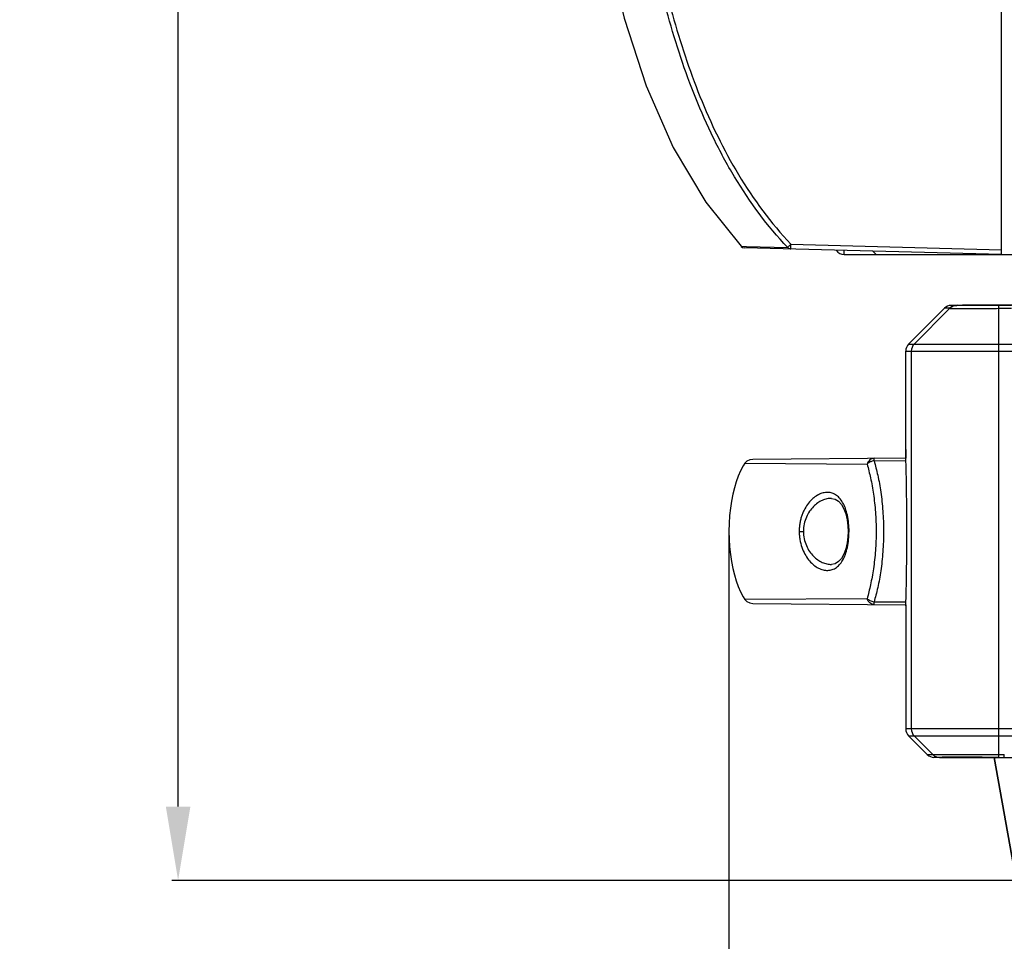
# Model space of a CAD drawing. Header units: millimetres. Extents: x 19266 to 21235, y -89 to 1237.
# Tile 9 of 74: x 19266 to 19467, y 352 to 539. Entities that reach past the tile are written whole.
import ezdxf

# ---------------------------------------------------------------- set-up
doc = ezdxf.new("R2010")
doc.units = ezdxf.units.MM
doc.header["$LTSCALE"] = 16.335
doc.header["$PDMODE"] = 3
doc.header["$PDSIZE"] = 0.3125
doc.layers.get('0').update_dxf_attribs({"linetype": 'CONTINUOUS'})
doc.layers.get('Defpoints').update_dxf_attribs({"linetype": 'CONTINUOUS'})
doc.layers.add('02___PRT_ALL_AXES', color=7, linetype='CONTINUOUS')
doc.layers.add('尺寸线', color=3, linetype='CONTINUOUS', lineweight=13)
doc.styles.get("Standard").update_dxf_attribs({"font": 'SimSun Regular.ttf', "width": 0.8})
doc.dimstyles.new('ISO-25', dxfattribs={"dimtxt": 15, "dimasz": 15, "dimexe": 1.25, "dimexo": 0.625, "dimtad": 1, "dimtoh": 1, "dimdsep": 46, "dimtxsty": 'Standard', "dimcen": 2.5, "dimadec": 0, "dimazin": 0, "dimtfac": 1, "dimtmove": 0, "dimatfit": 3, "dimldrblk": 'CLOSEDBLANK', "dimfxl": 1, "dimarcsym": 0})

# ---------------------------------------------------------------- blocks, each defined once
blk = doc.blocks.new('*D4')
at = {"layer": 'Defpoints', "color": 0, "transparency": 16777216}
for p in [(19298.45, 1029.66), (19467.28, 1029.66), (19469.34, 364.38)]:
    blk.add_point(p, dxfattribs=at)
at = {"layer": '尺寸线', "color": 0, "lineweight": -2, "transparency": 16777216}
for p, q in [((19466.66, 1029.66), (19297.2, 1029.66)), ((19298.45, 379.38), (19298.45, 1014.66)), ((19468.72, 364.38), (19297.2, 364.38))]:
    blk.add_line(p, q, dxfattribs=at)
at = {"layer": '尺寸线', "color": 0, "transparency": 16777216}
for points in [[(19295.95, 1014.66), (19300.95, 1014.66), (19298.45, 1029.66)], [(19295.95, 379.38), (19300.95, 379.38), (19298.45, 364.38)]]:
    blk.add_solid(points, dxfattribs=at)
at = {"layer": '尺寸线', "color": 0, "transparency": 16777216, "insert": (19288.57, 702.38), "char_height": 15, "attachment_point": 5, "rotation": 90}
blk.add_mtext('665.29mm [26.19in]', dxfattribs=at)
blk = doc.blocks.new('_ClosedBlank')
at = {"color": 0, "linetype": 'ByBlock', "lineweight": -2}
for p, q in [((-1, 0.167), (0, 0)), ((-1, 0.167), (-1, -0.167)), ((0, 0), (-1, -0.167))]:
    blk.add_line(p, q, dxfattribs=at)
blk = doc.blocks.new('*D12')
at = {"layer": 'Defpoints', "color": 0, "transparency": 16777216}
for p in [(19410.55, 435.39), (19762.51, 436.14), (19410.55, 330.25)]:
    blk.add_point(p, dxfattribs=at)
at = {"layer": '尺寸线', "color": 0, "lineweight": -2, "transparency": 16777216}
for p, q in [((19762.51, 435.52), (19762.51, 329)), ((19410.55, 434.76), (19410.55, 329)), ((19747.51, 330.25), (19425.55, 330.25))]:
    blk.add_line(p, q, dxfattribs=at)
at = {"layer": '尺寸线', "color": 0, "transparency": 16777216}
for points in [[(19425.55, 332.75), (19425.55, 327.75), (19410.55, 330.25)], [(19747.51, 332.75), (19747.51, 327.75), (19762.51, 330.25)]]:
    blk.add_solid(points, dxfattribs=at)
at = {"layer": '尺寸线', "color": 0, "transparency": 16777216, "insert": (19586.53, 340.12), "char_height": 15, "attachment_point": 5}
blk.add_mtext('351.96mm [13.86in]', dxfattribs=at)

msp = doc.modelspace()

# ---------------------------------------------------------------- linework, layer by layer
at = {"color": 7, "linetype": 'Continuous'}
for p, q in [((19466.036, 491.663), (19466.036, 571.187)), ((19413.008, 493.349), (19414.119, 493.323)), ((19466.036, 491.663), (19413.713, 493.033)), ((19414.119, 493.323), (19422.506, 493.123)), ((19423.181, 493.784), (19466.036, 492.662)), ((19434.036, 491.663), (19434.036, 492.501)), ((19434.036, 491.663), (19739.036, 491.663)), ((19439.851, 492.348), (19440.536, 491.663)), ((19457.036, 481.363), (19455.78, 481.33)), ((19455.783, 481.33), (19456.838, 481.33)), ((19458.091, 481.363), (19456.838, 481.33)), ((19458.053, 481.303), (19457.796, 481.305)), ((19704.969, 481.363), (19458.091, 481.363)), ((19447.122, 473.448), (19454.418, 480.745)), ((19447.122, 473.448), (19454.421, 480.745)), ((19448.252, 473.448), (19455.538, 480.736)), ((19455.476, 480.745), (19454.421, 480.745)), ((19465.461, 389.981), (19465.461, 480.742)), ((19447.122, 473.448), (19725.95, 473.448)), ((19446.536, 472.034), (19726.536, 472.034)), ((19446.536, 450.478), (19446.536, 472.034)), ((19447.667, 472.034), (19447.667, 395.191)), ((19413.806, 449.207), (19438.67, 449.069)), ((19446.556, 450.284), (19415.392, 450.012)), ((19440.083, 449.731), (19446.573, 449.789)), ((19446.536, 450.479), (19446.538, 450.298)), ((19431.423, 442.074), (19431.422, 442.074)), ((19424.852, 435.363), (19425.71, 435.363)), ((19434.991, 435.363), (19434.789, 435.363)), ((19431.421, 428.651), (19431.423, 428.651)), ((19438.67, 421.656), (19413.805, 421.52)), ((19446.573, 420.936), (19440.083, 420.994)), ((19415.392, 420.713), (19446.556, 420.441)), ((19446.539, 420.276), (19446.536, 420.087)), ((19446.536, 420.088), (19446.536, 395.191)), ((19446.542, 420.441), (19446.539, 420.276)), ((19446.545, 420.439), (19446.543, 420.4)), ((19726.536, 395.191), (19446.536, 395.191)), ((19450.92, 389.981), (19447.122, 393.777)), ((19450.918, 389.981), (19447.122, 393.777)), ((19447.122, 393.777), (19725.95, 393.777)), ((19452.046, 389.982), (19448.252, 393.777)), ((19450.92, 389.981), (19452.016, 389.981)), ((19453.536, 389.363), (19452.28, 389.395)), ((19453.377, 389.395), (19452.282, 389.395)), ((19453.377, 389.395), (19454.631, 389.363)), ((19454.685, 389.406), (19454.617, 389.406)), ((19454.631, 389.363), (19706.429, 389.363)), ((19465.456, 389.397), (19464.531, 389.399)), ((19464.536, 389.363), (19468.962, 364.774)), ((19466.594, 389.395), (19466.594, 389.981))]:
    msp.add_line(p, q, dxfattribs=at)
for points in [[(19380.85, 591.704), (19381.126, 588.198), (19383.014, 570.822), (19385.698, 554.698), (19389.237, 539.752), (19393.71, 525.982), (19399.209, 513.455), (19405.828, 502.296), (19413.008, 493.349)], [(19413.008, 493.349), (19413.042, 493.315), (19413.333, 493.121), (19413.712, 493.033)], [(19413.805, 449.207), (19413.469, 448.712), (19412.912, 447.693), (19412.439, 446.595), (19412.03, 445.435), (19411.671, 444.209), (19411.357, 442.912), (19411.087, 441.543), (19410.864, 440.101), (19410.693, 438.574), (19410.585, 436.999), (19410.546, 435.387), (19410.582, 433.777), (19410.69, 432.192), (19410.859, 430.662), (19411.082, 429.208), (19411.351, 427.837), (19411.664, 426.543), (19412.022, 425.314), (19412.43, 424.154), (19412.899, 423.058), (19413.458, 422.031), (19413.804, 421.52)], [(19415.392, 450.012), (19414.778, 449.91), (19414.226, 449.625), (19413.805, 449.207)], [(19431.424, 442.074), (19432.166, 441.93), (19432.845, 441.521), (19433.439, 440.862), (19433.936, 439.979), (19434.322, 438.923), (19434.592, 437.74), (19434.748, 436.464), (19434.789, 435.363)], [(19434.789, 435.363), (19434.749, 434.28), (19434.595, 433.001), (19434.325, 431.816), (19433.94, 430.756), (19433.443, 429.869), (19432.848, 429.207), (19432.168, 428.796), (19431.424, 428.651)], [(19413.804, 421.52), (19414.226, 421.101), (19414.778, 420.815), (19415.392, 420.713)]]:
    msp.add_lwpolyline(points, dxfattribs=at)
for centre, radius, start, end in [((19434.036, 493.663), 2, 214.19275, 270), ((19455.833, 479.33), 2, 91.5, 135), ((19456.89, 479.332), 1.999, 91.49972, 135.01516), ((19456.952, 479.323), 2, 91.46053, 135.0024), ((19468.114, 47.116), 434.214, 90.00786, 90.35169), ((19448.536, 472.034), 2, 135, 180), ((19449.667, 472.034), 2, 135.00904, 180.00484), ((19454.146, 420.048), 7.61, 178.85211, 179.70415), ((19446.814, 420.064), 0.277, 175.79284, 179.99518), ((19446.821, 420.064), 0.284, 171.07205, 175.78514), ((19448.536, 395.191), 2, 180, 225), ((19449.667, 395.191), 2, 179.99516, 224.99096), ((19452.333, 391.395), 2, 225, 268.5), ((19453.429, 391.393), 1.999, 224.98484, 268.5003), ((19453.46, 391.395), 1.999, 224.9916, 268.50361), ((19457.71, -2250.313), 2639.721, 89.851936, 90.065653), ((19466.647, 896.846), 507.451, 269.86556, 269.99409), ((19466.124, 882.944), 492.963, 269.92292, 270.0547)]:
    msp.add_arc(centre, radius, start, end, dxfattribs=at)
for centre, major_axis, ratio, start_param, end_param in [((19455.836, 479.33), (2.001, 0), 0.9996573, 1.5969852, 2.3561945), ((19448.537, 472.034), (-2.001, 0), 0.9996573, -0.7853982, 0), ((19446.589, 452.028), (0, 2), 0.0261859, -4.712389, -3.8581385), ((19446.589, 418.697), (0, 2), 0.0261859, 0.7165188, 1.5707963), ((19448.537, 395.191), (-2.001, 0), 0.9996573, 0, 0.7853982), ((19452.335, 391.395), (2.001, 0), 0.9996573, -2.3561945, -1.5969852)]:
    msp.add_ellipse(centre, major_axis=major_axis, ratio=ratio, start_param=start_param, end_param=end_param, dxfattribs=at)
for points, knots in [([(19422.506, 493.123), (19418.379, 497.462), (19412.999, 504.77), (19407.324, 515.281), (19402.534, 526.13), (19397.877, 540.193), (19395.282, 551.74), (19394.183, 557.562)], [0, 0, 0, 0, 0.2520378, 0.3779547, 0.5025405, 0.7506515, 1, 1, 1, 1]), ([(19395.08, 557.734), (19396.175, 551.938), (19398.758, 540.451), (19404.321, 523.655), (19412.015, 507.673), (19419.098, 498.069), (19423.181, 493.784)], [0, 0, 0, 0, 0.2502019, 0.498768, 0.7489381, 1, 1, 1, 1]), ([(19422.643, 493.263), (19422.628, 493.248), (19422.582, 493.202), (19422.535, 493.155), (19422.506, 493.123)], [0, 0, 0, 0, 0.3307621, 1, 1, 1, 1]), ([(19423.181, 492.785), (19423.118, 492.786), (19422.864, 492.825), (19422.628, 492.974), (19422.506, 493.123)], [0, 0, 0, 0, 0.2466498, 1, 1, 1, 1]), ([(19423.181, 493.784), (19423.132, 493.738), (19422.952, 493.565), (19422.772, 493.391), (19422.643, 493.263)], [0, 0, 0, 0, 0.2718901, 1, 1, 1, 1]), ([(19423.181, 492.785), (19423.179, 492.785), (19423.178, 492.794), (19423.176, 492.806), (19423.174, 492.832), (19423.172, 492.88), (19423.17, 492.964), (19423.17, 493.087), (19423.171, 493.236), (19423.173, 493.407), (19423.176, 493.592), (19423.179, 493.72), (19423.181, 493.784)], [0, 0, 0, 0, 0.0054726, 0.0200968, 0.0440098, 0.0770801, 0.1695471, 0.2937158, 0.4450109, 0.6177575, 0.8055296, 1, 1, 1, 1]), ([(19456.838, 481.33), (19456.843, 481.33), (19456.865, 481.329), (19456.886, 481.326), (19456.901, 481.322)], [0, 0, 0, 0, 0.2674877, 1, 1, 1, 1]), ([(19457.796, 481.305), (19457.672, 481.305), (19457.498, 481.307), (19457.282, 481.309), (19457.156, 481.311), (19457.056, 481.314), (19456.98, 481.315), (19456.932, 481.319), (19456.908, 481.319), (19456.901, 481.322)], [0, 0, 0, 0, 0.4160986, 0.5838572, 0.724198, 0.8366568, 0.9205698, 0.9752302, 1, 1, 1, 1]), ([(19465.449, 481.322), (19464.027, 481.313), (19461.562, 481.302), (19459.097, 481.299), (19458.053, 481.303)], [0, 0, 0, 0, 0.5766909, 1, 1, 1, 1]), ([(19465.461, 480.736), (19465.46, 480.816), (19465.458, 480.957), (19465.455, 481.121), (19465.453, 481.221), (19465.452, 481.27), (19465.45, 481.302), (19465.45, 481.317), (19465.449, 481.322)], [0, 0, 0, 0, 0.4092519, 0.7238927, 0.8383045, 0.922573, 0.9765217, 1, 1, 1, 1]), ([(19455.476, 480.745), (19455.483, 480.745), (19455.493, 480.75), (19455.508, 480.747), (19455.514, 480.73), (19455.53, 480.739), (19455.538, 480.736)], [0, 0, 0, 0, 0.32328, 0.4814633, 0.6229324, 1, 1, 1, 1]), ([(19455.538, 480.736), (19455.545, 480.735), (19455.567, 480.734), (19455.612, 480.731), (19455.68, 480.729), (19455.817, 480.726), (19456.044, 480.724), (19456.382, 480.721), (19456.805, 480.719), (19457.309, 480.717), (19457.89, 480.716), (19458.801, 480.716), (19460.083, 480.717), (19461.761, 480.721), (19463.576, 480.727), (19464.825, 480.733), (19465.461, 480.736)], [0, 0, 0, 0, 0.0022054, 0.0067493, 0.0136208, 0.0228053, 0.0480375, 0.0821947, 0.1249649, 0.1759488, 0.2346538, 0.3005422, 0.4512915, 0.6224918, 0.8077462, 1, 1, 1, 1]), ([(19465.461, 480.742), (19465.893, 480.745), (19466.757, 480.739), (19467.622, 480.743), (19468.054, 480.743)], [0, 0, 0, 0, 0.5000008, 1, 1, 1, 1]), ([(19440.083, 450.228), (19439.934, 450.226), (19439.629, 450.167), (19439.219, 449.922), (19438.885, 449.545), (19438.73, 449.235), (19438.67, 449.069)], [0, 0, 0, 0, 0.2299313, 0.4700773, 0.7266195, 1, 1, 1, 1]), ([(19440.083, 449.731), (19439.95, 449.711), (19439.72, 449.662), (19439.403, 449.55), (19439.051, 449.375), (19438.807, 449.204), (19438.67, 449.069)], [0, 0, 0, 0, 0.254115, 0.4453609, 0.6347138, 1, 1, 1, 1]), ([(19438.67, 449.069), (19438.924, 448.128), (19439.427, 446.104), (19439.906, 443.458), (19440.202, 441.136), (19440.373, 439.263), (19440.483, 437.329), (19440.543, 434.713), (19440.428, 432.117), (19440.203, 429.587), (19439.974, 427.799), (19439.695, 426.11), (19439.288, 424.066), (19438.924, 422.597), (19438.67, 421.656)], [0, 0, 0, 0, 0.1054162, 0.2253882, 0.2905608, 0.358594, 0.4287493, 0.5000541, 0.641459, 0.7095095, 0.7746626, 0.836431, 0.8945971, 1, 1, 1, 1]), ([(19440.083, 449.731), (19440.082, 449.769), (19440.082, 449.839), (19440.082, 449.938), (19440.081, 450.024), (19440.081, 450.094), (19440.081, 450.144), (19440.082, 450.176), (19440.082, 450.194), (19440.082, 450.208), (19440.082, 450.219), (19440.083, 450.223), (19440.082, 450.228), (19440.083, 450.228)], [0, 0, 0, 0, 0.2262155, 0.4265061, 0.5988626, 0.7416805, 0.8539641, 0.8983611, 0.9347988, 0.9632261, 0.9835957, 0.9958622, 1, 1, 1, 1]), ([(19440.083, 449.731), (19440.357, 448.757), (19440.905, 446.653), (19441.518, 443.235), (19441.842, 440.108), (19441.986, 437.436), (19442.029, 435.361), (19441.989, 433.285), (19441.874, 431.246), (19441.703, 429.273), (19441.401, 426.835), (19440.989, 424.551), (19440.481, 422.439), (19440.215, 421.463), (19440.083, 420.994)], [0, 0, 0, 0, 0.1043491, 0.2240826, 0.3577647, 0.4283119, 0.5000551, 0.5717776, 0.6423269, 0.7106589, 0.7759956, 0.8956739, 0.949763, 1, 1, 1, 1]), ([(19446.536, 450.478), (19446.536, 450.463), (19446.537, 450.399), (19446.538, 450.335), (19446.538, 450.286)], [0, 0, 0, 0, 0.2434702, 1, 1, 1, 1]), ([(19446.554, 420.205), (19446.622, 422.457), (19446.722, 427.509), (19446.771, 435.363), (19446.722, 443.216), (19446.622, 448.268), (19446.554, 450.52)], [0, 0, 0, 0, 0.2229174, 0.500002, 0.7770925, 1, 1, 1, 1]), ([(19434.991, 435.363), (19434.994, 435.924), (19434.935, 437.022), (19434.693, 438.599), (19434.293, 440.018), (19433.745, 441.223), (19433.065, 442.179), (19432.381, 442.756), (19431.798, 443.057), (19431.208, 443.257), (19430.417, 443.334), (19429.451, 443.155), (19428.494, 442.72), (19427.569, 442.04), (19426.708, 441.119), (19426.09, 440.175), (19425.664, 439.312), (19425.381, 438.597), (19425.152, 437.835), (19425.013, 437.171), (19424.93, 436.624), (19424.864, 436.067), (19424.843, 435.644), (19424.852, 435.363)], [0, 0, 0, 0, 0.0813201, 0.1591765, 0.2307646, 0.2944593, 0.3502031, 0.399443, 0.4224886, 0.4449454, 0.4894986, 0.5358442, 0.5858422, 0.6406866, 0.7011622, 0.767733, 0.8033913, 0.8405625, 0.8790414, 0.9186423, 0.9388054, 0.9591568, 1, 1, 1, 1]), ([(19431.422, 442.074), (19431.109, 442.08), (19430.462, 442.011), (19429.511, 441.691), (19428.581, 441.159), (19427.701, 440.41), (19426.906, 439.441), (19426.254, 438.25), (19425.818, 436.865), (19425.71, 435.87), (19425.71, 435.363)], [0, 0, 0, 0, 0.0968084, 0.1988543, 0.3080698, 0.4260162, 0.5541014, 0.6932862, 0.8431021, 1, 1, 1, 1]), ([(19424.852, 435.363), (19424.85, 435.081), (19424.875, 434.519), (19425.016, 433.428), (19425.342, 432.144), (19425.949, 430.766), (19426.706, 429.608), (19427.567, 428.687), (19428.492, 428.007), (19429.449, 427.572), (19430.416, 427.389), (19431.366, 427.483), (19432.262, 427.868), (19433.064, 428.546), (19433.746, 429.501), (19434.292, 430.707), (19434.693, 432.126), (19434.936, 433.703), (19434.992, 434.802), (19434.991, 435.363)], [0, 0, 0, 0, 0.0408742, 0.0813368, 0.1593804, 0.2320894, 0.2986742, 0.3591505, 0.4139901, 0.4640329, 0.5104276, 0.555005, 0.6004031, 0.6496706, 0.7054306, 0.7691544, 0.8407602, 0.918643, 1, 1, 1, 1]), ([(19425.71, 435.363), (19425.71, 434.855), (19425.818, 433.86), (19426.254, 432.475), (19426.906, 431.284), (19427.7, 430.315), (19428.581, 429.567), (19429.511, 429.034), (19430.462, 428.715), (19431.109, 428.646), (19431.422, 428.651)], [0, 0, 0, 0, 0.1569071, 0.3067119, 0.4458844, 0.573966, 0.6919083, 0.8011244, 0.9031809, 1, 1, 1, 1]), ([(19440.083, 420.497), (19439.934, 420.499), (19439.629, 420.558), (19439.219, 420.803), (19438.885, 421.18), (19438.73, 421.49), (19438.67, 421.656)], [0, 0, 0, 0, 0.2299805, 0.4701528, 0.7265997, 1, 1, 1, 1]), ([(19440.083, 420.994), (19439.818, 421.031), (19439.305, 421.182), (19438.858, 421.478), (19438.67, 421.656)], [0, 0, 0, 0, 0.5086232, 1, 1, 1, 1]), ([(19440.083, 420.497), (19440.082, 420.497), (19440.083, 420.502), (19440.082, 420.506), (19440.082, 420.517), (19440.082, 420.531), (19440.082, 420.549), (19440.081, 420.581), (19440.081, 420.631), (19440.082, 420.701), (19440.082, 420.787), (19440.082, 420.886), (19440.082, 420.957), (19440.083, 420.994)], [0, 0, 0, 0, 0.0041371, 0.0164016, 0.0367685, 0.0651929, 0.1016281, 0.146023, 0.2583005, 0.401118, 0.5734847, 0.7737816, 1, 1, 1, 1]), ([(19446.543, 420.4), (19446.543, 420.383), (19446.541, 420.316), (19446.539, 420.25), (19446.538, 420.201)], [0, 0, 0, 0, 0.2571852, 1, 1, 1, 1]), ([(19446.568, 420.197), (19446.564, 420.189), (19446.552, 420.161), (19446.543, 420.131), (19446.54, 420.108)], [0, 0, 0, 0, 0.2572673, 1, 1, 1, 1]), ([(19452.046, 389.982), (19452.043, 389.982), (19452.038, 389.984), (19452.031, 389.983), (19452.029, 389.974), (19452.02, 389.981), (19452.016, 389.981)], [0, 0, 0, 0, 0.2961997, 0.4419302, 0.5728833, 1, 1, 1, 1]), ([(19452.045, 389.982), (19452.077, 389.985), (19452.182, 389.984), (19452.4, 389.988), (19452.741, 389.989), (19453.199, 389.991), (19453.772, 389.992), (19454.748, 389.994), (19456.204, 389.994), (19458.195, 389.993), (19460.457, 389.991), (19462.909, 389.987), (19464.598, 389.984), (19465.461, 389.982)], [0, 0, 0, 0, 0.0070726, 0.0234536, 0.0488774, 0.0831513, 0.1260387, 0.1770559, 0.3012959, 0.4516519, 0.6221916, 0.8071793, 1, 1, 1, 1]), ([(19453.408, 389.397), (19453.4, 389.396), (19453.389, 389.395), (19453.378, 389.395), (19453.375, 389.395)], [0, 0, 0, 0, 0.7055405, 1, 1, 1, 1]), ([(19454.617, 389.406), (19454.45, 389.405), (19454.159, 389.404), (19453.789, 389.404), (19453.553, 389.399), (19453.441, 389.4), (19453.408, 389.397)], [0, 0, 0, 0, 0.4141317, 0.7211987, 0.91748, 1, 1, 1, 1]), ([(19465.456, 389.397), (19465.457, 389.412), (19465.456, 389.466), (19465.459, 389.581), (19465.459, 389.761), (19465.46, 389.902), (19465.461, 389.982)], [0, 0, 0, 0, 0.077599, 0.2763737, 0.5909449, 1, 1, 1, 1])]:
    msp.add_open_spline(points, degree=3, knots=knots, dxfattribs=at)
msp.add_open_spline([(19446.541, 450.454), (19446.538, 450.469), (19446.536, 450.484), (19446.536, 450.499)], degree=3, dxfattribs=at)
at = {"layer": '02___PRT_ALL_AXES', "color": 7, "linetype": 'Continuous'}
msp.add_line((19468.962, 364.774), (19464.536, 389.363), dxfattribs=at)

# ---------------------------------------------------------------- dimensions: what is measured, and where the dimension line sits
at = {"layer": '尺寸线'}
dim = msp.add_linear_dim(base=(19298.449, 1029.663), p1=(19469.343, 364.375), p2=(19467.281, 1029.663), angle=90, dimstyle='ISO-25', override={"dimpost": 'mm'}, dxfattribs=at)
dim.commit()
dim.dimension.update_dxf_attribs({"geometry": '*D4', "text_midpoint": (19298.449, 702.382), "dimtype": 160})
dim = msp.add_linear_dim(base=(19410.546, 330.246), p1=(19762.508, 436.143), p2=(19410.546, 435.387), dimstyle='ISO-25', override={"dimpost": 'mm'}, dxfattribs=at)
dim.commit()
dim.dimension.update_dxf_attribs({"geometry": '*D12', "text_midpoint": (19586.527, 340.121)})

doc.saveas('drawing.dxf')
